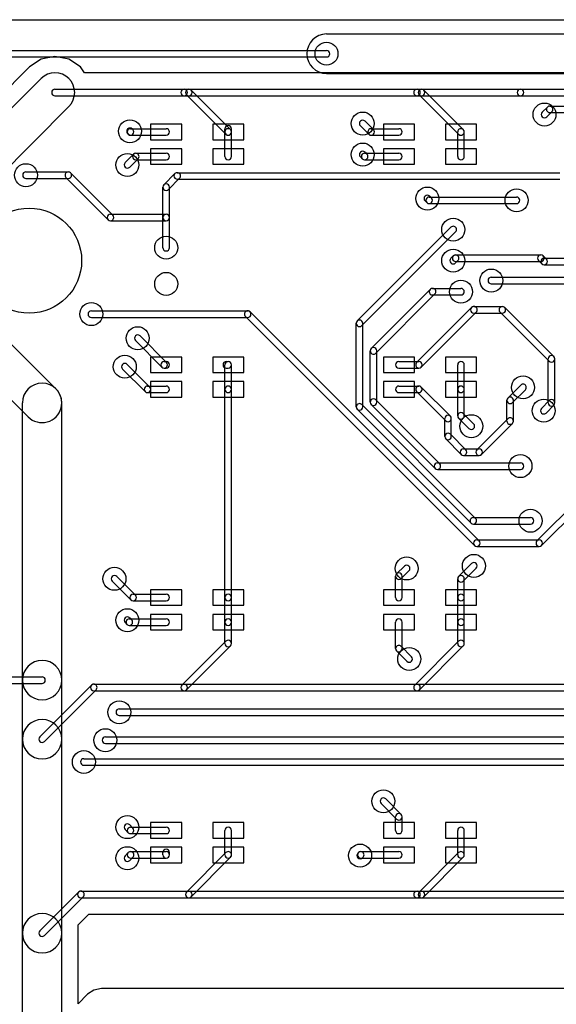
# Model space of a CAD drawing. Extents: x 67 to 209, y -168 to -95.
# Tile 4 of 13: x 93 to 114, y -133 to -95. Entities that reach past the tile are written whole.
import ezdxf

# ---------------------------------------------------------------- set-up
doc = ezdxf.new("R2010")
doc.units = 0
doc.header["$MEASUREMENT"] = 0
doc.layers.add('BLACK', color=250, linetype='CONTINUOUS')

msp = doc.modelspace()

# ---------------------------------------------------------------- linework, layer by layer
at = {"layer": 'BLACK'}
for p, q in [((67.685, -95.185), (209.315, -95.185)), ((67.685, -95.185), (209.315, -95.185)), ((105, -95.738), (123, -95.738)), ((88.6411, -96.373), (105, -96.373)), ((88.6411, -96.627), (105, -96.627)), ((94.5, -96.603), (93.9654, -96.7093)), ((94.5, -96.603), (93.9654, -96.7093)), ((95.0346, -96.7093), (94.5, -96.603)), ((95.0346, -96.7093), (94.5, -96.603)), ((93.5122, -97.0122), (89.0122, -101.512)), ((93.5122, -97.0122), (89.0122, -101.512)), ((93.9654, -96.7093), (93.5122, -97.0122)), ((93.9654, -96.7093), (93.5122, -97.0122)), ((95.4878, -97.0122), (95.0346, -96.7093)), ((95.4878, -97.0122), (95.0346, -96.7093)), ((95.6387, -97.238), (95.4878, -97.0122)), ((95.6387, -97.238), (95.4878, -97.0122)), ((99.5, -97.238), (95.6387, -97.238)), ((99.5, -97.238), (95.6387, -97.238)), ((99.675, -97.238), (99.5, -97.238)), ((99.675, -97.238), (99.5, -97.238)), ((108.5, -97.238), (99.675, -97.238)), ((108.5, -97.238), (99.675, -97.238)), ((105, -97.262), (123, -97.262)), ((108.675, -97.238), (108.5, -97.238)), ((108.675, -97.238), (108.5, -97.238)), ((112.5, -97.238), (108.675, -97.238)), ((112.5, -97.238), (108.675, -97.238)), ((117.5, -97.238), (112.5, -97.238)), ((117.5, -97.238), (112.5, -97.238)), ((93.9612, -97.4612), (89.4612, -101.961)), ((94.5, -97.873), (99.5, -97.873)), ((94.5, -98.127), (99.5, -98.127)), ((99.5, -97.873), (99.675, -97.873)), ((99.5, -97.873), (99.675, -97.873)), ((99.5, -98.127), (99.675, -98.127)), ((99.5, -98.127), (99.675, -98.127)), ((99.5852, -98.0898), (101.11, -99.6148)), ((99.675, -97.873), (108.5, -97.873)), ((99.675, -98.127), (108.5, -98.127)), ((99.7648, -97.9102), (101.29, -99.4352)), ((108.5, -97.873), (108.675, -97.873)), ((108.5, -97.873), (108.675, -97.873)), ((108.5, -98.127), (108.675, -98.127)), ((108.5, -98.127), (108.675, -98.127)), ((108.585, -98.0898), (110.11, -99.6148)), ((108.675, -97.873), (112.5, -97.873)), ((108.675, -98.127), (112.5, -98.127)), ((108.765, -97.9102), (110.29, -99.4352)), ((112.5, -97.873), (117.5, -97.873)), ((112.5, -97.873), (117.5, -97.873)), ((112.5, -98.127), (117.5, -98.127)), ((112.5, -98.127), (117.5, -98.127)), ((95.0388, -98.5388), (90.5388, -103.039)), ((113.54, -98.5609), (113.34, -98.7609)), ((113.63, -98.5237), (117.365, -98.5237)), ((113.72, -98.7405), (113.52, -98.9405)), ((113.63, -98.7777), (117.365, -98.7777)), ((98.2, -99.225), (98.2, -99.825)), ((99.4, -99.225), (98.2, -99.225)), ((99.4, -99.825), (99.4, -99.225)), ((100.6, -99.225), (100.6, -99.825)), ((101.8, -99.225), (100.6, -99.225)), ((101.8, -99.825), (101.8, -99.225)), ((106.31, -99.2898), (106.635, -99.6148)), ((106.49, -99.1102), (106.815, -99.4352)), ((107.2, -99.225), (107.2, -99.825)), ((108.4, -99.225), (107.2, -99.225)), ((108.4, -99.825), (108.4, -99.225)), ((109.6, -99.225), (109.6, -99.825)), ((110.8, -99.225), (109.6, -99.225)), ((110.8, -99.825), (110.8, -99.225)), ((97.3102, -99.5898), (97.3352, -99.6148)), ((97.425, -99.398), (98.8, -99.398)), ((97.425, -99.652), (98.8, -99.652)), ((97.4898, -99.4102), (97.5148, -99.4352)), ((101.073, -99.525), (101.073, -99.4)), ((101.073, -100.475), (101.073, -99.525)), ((101.073, -100.475), (101.073, -99.525)), ((101.073, -100.475), (101.073, -99.525)), ((101.327, -99.525), (101.327, -99.4)), ((101.327, -100.475), (101.327, -99.525)), ((101.327, -100.475), (101.327, -99.525)), ((101.327, -100.475), (101.327, -99.525)), ((106.725, -99.398), (107.8, -99.398)), ((106.725, -99.652), (107.8, -99.652)), ((110.073, -100.475), (110.073, -99.525)), ((110.073, -100.475), (110.073, -99.525)), ((110.327, -100.475), (110.327, -99.525)), ((110.327, -100.475), (110.327, -99.525)), ((98.2, -99.825), (99.4, -99.825)), ((100.6, -99.825), (101.8, -99.825)), ((107.2, -99.825), (108.4, -99.825)), ((109.6, -99.825), (110.8, -99.825)), ((97.2102, -100.71), (97.5352, -100.385)), ((97.625, -100.348), (98.8, -100.348)), ((98.2, -100.175), (98.2, -100.775)), ((99.4, -100.175), (98.2, -100.175)), ((99.4, -100.775), (99.4, -100.175)), ((100.6, -100.175), (100.6, -100.775)), ((101.8, -100.175), (100.6, -100.175)), ((101.8, -100.775), (101.8, -100.175)), ((106.475, -100.348), (107.8, -100.348)), ((106.49, -100.31), (106.565, -100.385)), ((107.2, -100.175), (107.2, -100.775)), ((108.4, -100.175), (107.2, -100.175)), ((108.4, -100.775), (108.4, -100.175)), ((109.6, -100.175), (109.6, -100.775)), ((110.8, -100.175), (109.6, -100.175)), ((110.8, -100.775), (110.8, -100.175)), ((97.3898, -100.89), (97.7148, -100.565)), ((97.625, -100.602), (98.8, -100.602)), ((98.2, -100.775), (99.4, -100.775)), ((100.6, -100.775), (101.8, -100.775)), ((106.31, -100.49), (106.385, -100.565)), ((106.475, -100.602), (107.8, -100.602)), ((107.2, -100.775), (108.4, -100.775)), ((109.6, -100.775), (110.8, -100.775)), ((93.3783, -101.069), (95.0156, -101.069)), ((96.7377, -102.738), (95.1054, -101.106)), ((98.7101, -101.566), (99.1399, -101.136)), ((99.2296, -101.099), (114.026, -101.099)), ((93.3783, -101.323), (95.0156, -101.323)), ((96.5581, -102.918), (94.9258, -101.286)), ((98.8897, -101.746), (99.3195, -101.316)), ((99.2296, -101.353), (114.026, -101.353)), ((98.673, -102.828), (98.673, -101.656)), ((98.927, -102.828), (98.927, -101.656)), ((108.99, -102.01), (109.058, -102.078)), ((108.81, -102.19), (108.878, -102.258)), ((108.968, -102.041), (112.35, -102.041)), ((108.968, -102.295), (112.35, -102.295)), ((96.6479, -102.701), (98.8, -102.701)), ((96.6479, -102.955), (98.8, -102.955)), ((98.673, -104), (98.673, -102.828)), ((98.927, -104), (98.927, -102.828)), ((106.187, -106.833), (109.81, -103.21)), ((106.367, -107.013), (109.99, -103.39)), ((109.994, -104.279), (113.29, -104.279)), ((109.81, -104.41), (109.904, -104.316)), ((109.99, -104.59), (110.084, -104.496)), ((109.994, -104.533), (113.29, -104.533)), ((113.2, -104.496), (113.323, -104.619)), ((113.38, -104.317), (113.503, -104.44)), ((113.413, -104.403), (114.734, -104.403)), ((113.413, -104.657), (114.734, -104.657)), ((111.373, -105.142), (114.755, -105.142)), ((111.373, -105.396), (114.755, -105.396)), ((109.011, -105.609), (106.731, -107.897)), ((109.191, -105.788), (106.911, -108.076)), ((109.103, -105.573), (110.2, -105.573)), ((109.103, -105.827), (110.2, -105.827)), ((95.9061, -106.439), (101.952, -106.439)), ((110.899, -115.333), (102.042, -106.476)), ((108.485, -108.435), (110.61, -106.31)), ((108.665, -108.615), (110.79, -106.49)), ((110.7, -106.273), (111.8, -106.273)), ((110.7, -106.527), (111.8, -106.527)), ((111.71, -106.49), (113.61, -108.39)), ((111.89, -106.31), (113.79, -108.21)), ((95.9061, -106.693), (101.952, -106.693)), ((110.719, -115.513), (101.863, -106.656)), ((106.15, -110.154), (106.15, -106.923)), ((106.404, -110.154), (106.404, -106.923)), ((97.6102, -107.59), (98.6352, -108.615)), ((97.7898, -107.41), (98.8148, -108.435)), ((92.8072, -107.733), (94.5393, -109.459)), ((106.692, -109.974), (106.692, -107.985)), ((106.946, -109.974), (106.946, -107.985)), ((98.2, -108.225), (98.2, -108.825)), ((99.4, -108.225), (98.2, -108.225)), ((98.725, -108.398), (98.8, -108.398)), ((99.4, -108.825), (99.4, -108.225)), ((100.6, -108.225), (100.6, -108.825)), ((101.8, -108.225), (100.6, -108.225)), ((101.125, -108.398), (101.2, -108.398)), ((101.8, -108.825), (101.8, -108.225)), ((107.2, -108.225), (107.2, -108.825)), ((108.4, -108.225), (107.2, -108.225)), ((107.8, -108.398), (108.575, -108.398)), ((108.4, -108.825), (108.4, -108.225)), ((109.6, -108.225), (109.6, -108.825)), ((110.8, -108.225), (109.6, -108.225)), ((110.8, -108.825), (110.8, -108.225)), ((113.573, -110), (113.573, -108.3)), ((113.827, -110), (113.827, -108.3)), ((91.7315, -108.812), (93.4636, -110.538)), ((97.1102, -108.69), (97.9852, -109.565)), ((97.2898, -108.51), (98.1648, -109.385)), ((98.2, -108.825), (99.4, -108.825)), ((98.725, -108.652), (98.8, -108.652)), ((100.6, -108.825), (101.8, -108.825)), ((101.073, -109.475), (101.073, -108.525)), ((101.125, -108.652), (101.2, -108.652)), ((101.327, -109.475), (101.327, -108.525)), ((107.2, -108.825), (108.4, -108.825)), ((107.8, -108.652), (108.575, -108.652)), ((109.6, -108.825), (110.8, -108.825)), ((110.073, -109.475), (110.073, -108.525)), ((110.327, -109.475), (110.327, -108.525)), ((98.2, -109.175), (98.2, -109.775)), ((99.4, -109.175), (98.2, -109.175)), ((99.4, -109.775), (99.4, -109.175)), ((100.6, -109.175), (100.6, -109.775)), ((101.8, -109.175), (100.6, -109.175)), ((101.8, -109.775), (101.8, -109.175)), ((107.2, -109.175), (107.2, -109.775)), ((108.4, -109.175), (107.2, -109.175)), ((108.4, -109.775), (108.4, -109.175)), ((109.6, -109.175), (109.6, -109.775)), ((110.8, -109.175), (109.6, -109.175)), ((110.8, -109.775), (110.8, -109.175)), ((98.075, -109.348), (98.8, -109.348)), ((98.075, -109.602), (98.8, -109.602)), ((101.073, -117.525), (101.073, -109.475)), ((101.327, -117.525), (101.327, -109.475)), ((107.8, -109.348), (108.575, -109.348)), ((107.8, -109.602), (108.575, -109.602)), ((108.485, -109.565), (109.61, -110.69)), ((108.665, -109.385), (109.79, -110.51)), ((110.073, -110.5), (110.073, -109.475)), ((110.327, -110.5), (110.327, -109.475)), ((112.01, -109.81), (112.51, -109.31)), ((112.19, -109.99), (112.69, -109.49)), ((93.238, -120.715), (93.238, -110)), ((94.762, -120.715), (94.762, -110)), ((98.2, -109.775), (99.4, -109.775)), ((100.6, -109.775), (101.8, -109.775)), ((106.909, -109.884), (109.377, -112.352)), ((107.2, -109.775), (108.4, -109.775)), ((109.6, -109.775), (110.8, -109.775)), ((111.973, -110.7), (111.973, -109.9)), ((112.227, -110.7), (112.227, -109.9)), ((113.61, -109.91), (113.31, -110.21)), ((110.588, -114.645), (106.187, -110.244)), ((110.768, -114.465), (106.367, -110.064)), ((106.729, -110.064), (109.197, -112.532)), ((113.79, -110.09), (113.49, -110.39)), ((109.573, -111.3), (109.573, -110.6)), ((109.827, -111.3), (109.827, -110.6)), ((110.11, -110.59), (110.51, -110.99)), ((110.29, -110.41), (110.69, -110.81)), ((110.81, -111.81), (112.01, -110.61)), ((117.91, -110.562), (113.139, -115.333)), ((118.09, -110.742), (113.319, -115.513)), ((110.99, -111.99), (112.19, -110.79)), ((109.61, -111.39), (110.21, -111.99)), ((109.79, -111.21), (110.39, -111.81)), ((110.3, -111.773), (110.9, -111.773)), ((110.3, -112.027), (110.9, -112.027)), ((109.287, -112.315), (112.499, -112.315)), ((109.287, -112.569), (112.499, -112.569)), ((110.678, -114.428), (112.889, -114.428)), ((110.678, -114.682), (112.889, -114.682)), ((110.809, -115.296), (113.229, -115.296)), ((110.809, -115.55), (113.229, -115.55)), ((108.01, -116.31), (107.71, -116.61)), ((110.61, -116.21), (110.11, -116.71)), ((110.79, -116.39), (110.29, -116.89)), ((96.8898, -116.71), (97.6148, -117.435)), ((107.673, -117.525), (107.673, -116.7)), ((108.19, -116.49), (107.89, -116.79)), ((107.927, -117.525), (107.927, -116.7)), ((110.073, -117.525), (110.073, -116.8)), ((110.327, -117.525), (110.327, -116.8)), ((96.7102, -116.89), (97.4352, -117.615)), ((98.2, -117.225), (98.2, -117.825)), ((99.4, -117.225), (98.2, -117.225)), ((99.4, -117.825), (99.4, -117.225)), ((100.6, -117.225), (100.6, -117.825)), ((101.8, -117.225), (100.6, -117.225)), ((101.8, -117.825), (101.8, -117.225)), ((107.2, -117.225), (107.2, -117.825)), ((108.4, -117.225), (107.2, -117.225)), ((108.4, -117.825), (108.4, -117.225)), ((109.6, -117.225), (109.6, -117.825)), ((110.8, -117.225), (109.6, -117.225)), ((110.8, -117.825), (110.8, -117.225)), ((97.525, -117.398), (98.8, -117.398)), ((101.073, -118.475), (101.073, -117.525)), ((101.327, -118.475), (101.327, -117.525)), ((110.073, -118.475), (110.073, -117.525)), ((110.327, -118.475), (110.327, -117.525)), ((97.525, -117.652), (98.8, -117.652)), ((98.2, -117.825), (99.4, -117.825)), ((100.6, -117.825), (101.8, -117.825)), ((107.2, -117.825), (108.4, -117.825)), ((109.6, -117.825), (110.8, -117.825)), ((97.375, -118.348), (98.8, -118.348)), ((97.3898, -118.31), (97.4648, -118.385)), ((98.2, -118.175), (98.2, -118.775)), ((99.4, -118.175), (98.2, -118.175)), ((99.4, -118.775), (99.4, -118.175)), ((100.6, -118.175), (100.6, -118.775)), ((101.8, -118.175), (100.6, -118.175)), ((101.8, -118.775), (101.8, -118.175)), ((107.2, -118.175), (107.2, -118.775)), ((108.4, -118.175), (107.2, -118.175)), ((108.4, -118.775), (108.4, -118.175)), ((109.6, -118.175), (109.6, -118.775)), ((110.8, -118.175), (109.6, -118.175)), ((110.8, -118.775), (110.8, -118.175)), ((97.2102, -118.49), (97.2852, -118.565)), ((97.375, -118.602), (98.8, -118.602)), ((101.073, -119.3), (101.073, -118.475)), ((101.327, -119.3), (101.327, -118.475)), ((107.673, -119.5), (107.673, -118.475)), ((107.927, -119.5), (107.927, -118.475)), ((110.073, -119.3), (110.073, -118.475)), ((110.327, -119.3), (110.327, -118.475)), ((98.2, -118.775), (99.4, -118.775)), ((100.6, -118.775), (101.8, -118.775)), ((107.2, -118.775), (108.4, -118.775)), ((109.6, -118.775), (110.8, -118.775)), ((101.11, -119.21), (99.4102, -120.91)), ((101.29, -119.39), (99.5898, -121.09)), ((108.29, -119.81), (107.89, -119.41)), ((110.11, -119.21), (108.41, -120.91)), ((110.29, -119.39), (108.59, -121.09)), ((108.11, -119.99), (107.71, -119.59)), ((72.2552, -120.588), (94, -120.588)), ((72.2552, -120.842), (94, -120.842)), ((93.238, -123), (93.238, -120.715)), ((93.9102, -122.91), (95.9102, -120.91)), ((94.762, -123), (94.762, -120.715)), ((96, -120.873), (99.5, -120.873)), ((99.5, -120.873), (108.5, -120.873)), ((108.5, -120.873), (117.5, -120.873)), ((94.0898, -123.09), (96.0898, -121.09)), ((96, -121.127), (99.5, -121.127)), ((99.5, -121.127), (108.5, -121.127)), ((108.5, -121.127), (117.5, -121.127)), ((96.9874, -121.832), (154.464, -121.832)), ((96.9874, -122.086), (154.464, -122.086)), ((96.4498, -122.913), (121.022, -122.913)), ((93.238, -130.5), (93.238, -123)), ((94.762, -130.5), (94.762, -123)), ((96.4498, -123.167), (121.022, -123.167)), ((95.6173, -123.754), (127.722, -123.754)), ((95.6173, -124.008), (127.722, -124.008)), ((107.11, -125.49), (107.71, -126.09)), ((107.29, -125.31), (107.89, -125.91)), ((97.3898, -126.31), (97.5148, -126.435)), ((98.2, -126.225), (98.2, -126.825)), ((99.4, -126.225), (98.2, -126.225)), ((99.4, -126.825), (99.4, -126.225)), ((100.6, -126.225), (100.6, -126.825)), ((101.8, -126.225), (100.6, -126.225)), ((101.8, -126.825), (101.8, -126.225)), ((107.2, -126.225), (107.2, -126.825)), ((108.4, -126.225), (107.2, -126.225)), ((107.673, -126.525), (107.673, -126)), ((107.927, -126.525), (107.927, -126)), ((108.4, -126.825), (108.4, -126.225)), ((109.6, -126.225), (109.6, -126.825)), ((110.8, -126.225), (109.6, -126.225)), ((110.8, -126.825), (110.8, -126.225)), ((97.2102, -126.49), (97.3352, -126.615)), ((97.425, -126.398), (98.8, -126.398)), ((97.425, -126.652), (98.8, -126.652)), ((101.073, -127.475), (101.073, -126.525)), ((101.327, -127.475), (101.327, -126.525)), ((110.073, -127.475), (110.073, -126.525)), ((110.327, -127.475), (110.327, -126.525)), ((98.2, -126.825), (99.4, -126.825)), ((100.6, -126.825), (101.8, -126.825)), ((107.2, -126.825), (108.4, -126.825)), ((109.6, -126.825), (110.8, -126.825)), ((97.2102, -127.51), (97.3352, -127.385)), ((97.425, -127.348), (98.8, -127.348)), ((98.2, -127.175), (98.2, -127.775)), ((99.4, -127.175), (98.2, -127.175)), ((98.673, -127.475), (98.673, -127.375)), ((98.927, -127.475), (98.927, -127.375)), ((99.4, -127.775), (99.4, -127.175)), ((99.5852, -128.91), (101.11, -127.385)), ((100.6, -127.175), (100.6, -127.775)), ((101.8, -127.175), (100.6, -127.175)), ((101.8, -127.775), (101.8, -127.175)), ((106.21, -127.41), (106.235, -127.385)), ((106.325, -127.348), (107.8, -127.348)), ((107.2, -127.175), (107.2, -127.775)), ((108.4, -127.175), (107.2, -127.175)), ((108.4, -127.775), (108.4, -127.175)), ((108.585, -128.91), (110.11, -127.385)), ((109.6, -127.175), (109.6, -127.775)), ((110.8, -127.175), (109.6, -127.175)), ((110.8, -127.775), (110.8, -127.175)), ((97.3898, -127.69), (97.5148, -127.565)), ((97.425, -127.602), (98.8, -127.602)), ((98.2, -127.775), (99.4, -127.775)), ((99.7648, -129.09), (101.29, -127.565)), ((100.6, -127.775), (101.8, -127.775)), ((106.325, -127.602), (107.8, -127.602)), ((106.39, -127.59), (106.415, -127.565)), ((107.2, -127.775), (108.4, -127.775)), ((108.765, -129.09), (110.29, -127.565)), ((109.6, -127.775), (110.8, -127.775)), ((93.9102, -130.41), (95.4102, -128.91)), ((95.5, -128.873), (99.675, -128.873)), ((99.675, -128.873), (108.5, -128.873)), ((108.5, -128.873), (108.675, -128.873)), ((108.5, -128.873), (108.675, -128.873)), ((108.675, -128.873), (117.675, -128.873)), ((94.0898, -130.59), (95.5898, -129.09)), ((95.5, -129.127), (99.675, -129.127)), ((99.675, -129.127), (108.5, -129.127)), ((108.5, -129.127), (108.675, -129.127)), ((108.5, -129.127), (108.675, -129.127)), ((108.675, -129.127), (117.675, -129.127)), ((95.397, -130.181), (95.8156, -129.762)), ((95.397, -130.181), (95.8156, -129.762)), ((95.8156, -129.762), (99.675, -129.762)), ((95.8156, -129.762), (99.675, -129.762)), ((99.675, -129.762), (108.5, -129.762)), ((99.675, -129.762), (108.5, -129.762)), ((108.5, -129.762), (108.675, -129.762)), ((108.5, -129.762), (108.675, -129.762)), ((108.675, -129.762), (117.675, -129.762)), ((108.675, -129.762), (117.675, -129.762)), ((93.238, -135.6), (93.238, -130.5)), ((94.762, -135.6), (94.762, -130.5)), ((95.397, -130.5), (95.397, -130.181)), ((95.397, -130.5), (95.397, -130.181)), ((95.397, -133.225), (95.397, -130.5)), ((95.397, -133.225), (95.397, -130.5)), ((96.0084, -132.696), (95.7612, -132.861)), ((96.0084, -132.696), (95.7612, -132.861)), ((96.3, -132.638), (96.0084, -132.696)), ((96.3, -132.638), (96.0084, -132.696)), ((99.7, -132.638), (96.3, -132.638)), ((99.7, -132.638), (96.3, -132.638)), ((108.6, -132.638), (99.7, -132.638)), ((108.6, -132.638), (99.7, -132.638)), ((117.7, -132.638), (108.6, -132.638)), ((117.7, -132.638), (108.6, -132.638)), ((95.7612, -132.861), (95.397, -133.225)), ((95.7612, -132.861), (95.397, -133.225))]:
    msp.add_line(p, q, dxfattribs=at)
for centre, radius in [((105, -96.5), 0.4445), ((113.43, -98.8507), 0.4445), ((106.4, -99.2), 0.4445), ((97.4, -99.5), 0.4445), ((106.4, -100.4), 0.4445), ((97.3, -100.8), 0.4445), ((93.3783, -101.196), 0.4445), ((108.9, -102.1), 0.4445), ((112.35, -102.168), 0.4445), ((93.5, -104.5), 2.032), ((109.9, -103.3), 0.4445), ((98.8, -104), 0.4445), ((109.9, -104.5), 0.4445), ((98.8, -105.4), 0.4445), ((111.373, -105.269), 0.4445), ((110.2, -105.7), 0.4445), ((95.9061, -106.566), 0.4445), ((97.7, -107.5), 0.4445), ((97.2, -108.6), 0.4445), ((112.6, -109.4), 0.4445), ((113.4, -110.3), 0.4445), ((110.6, -110.9), 0.4445), ((112.499, -112.442), 0.4445), ((112.889, -114.555), 0.4445), ((108.1, -116.4), 0.4445), ((110.7, -116.3), 0.4445), ((96.8, -116.8), 0.4445), ((97.3, -118.4), 0.4445), ((108.2, -119.9), 0.4445), ((96.9874, -121.959), 0.4445), ((96.4498, -123.04), 0.4445), ((95.6173, -123.881), 0.4445), ((107.2, -125.4), 0.4445), ((97.3, -126.4), 0.4445), ((106.3, -127.5), 0.4445), ((97.3, -127.6), 0.4445)]:
    msp.add_circle(centre, radius, dxfattribs=at)
for centre, radius, start, end in [((105, -96.5), 0.762, 90, 270), ((105, -96.5), 0.127, 270, 450), ((94.5, -98), 0.762, -45, 135), ((94.5, -98), 0.127, 90, 270), ((99.5, -98), 0.127, 90, 270), ((99.5, -98), 0.127, 90, 270), ((99.5, -98), 0.127, 270, 450), ((99.675, -98), 0.127, 90, 270), ((99.675, -98), 0.127, 45, 225), ((99.675, -98), 0.127, 270, 450), ((99.675, -98), 0.127, 270, 450), ((108.5, -98), 0.127, 90, 270), ((108.5, -98), 0.127, 90, 270), ((108.5, -98), 0.127, 270, 450), ((108.675, -98), 0.127, 45, 225), ((108.675, -98), 0.127, 90, 270), ((108.675, -98), 0.127, 270, 450), ((108.675, -98), 0.127, 270, 450), ((112.5, -98), 0.127, 90, 270), ((112.5, -98), 0.127, 90, 270), ((112.5, -98), 0.127, 270, 450), ((113.63, -98.6507), 0.127, 90, 270), ((113.63, -98.6507), 0.127, -45, 135), ((113.43, -98.8507), 0.127, 135, 315), ((101.2, -99.4), 0.127, 360, 540), ((106.4, -99.2), 0.127, 45, 225), ((97.4, -99.5), 0.127, 45, 225), ((97.425, -99.525), 0.127, 90, 270), ((97.425, -99.525), 0.127, 225, 405), ((98.8, -99.525), 0.127, 270, 450), ((101.2, -99.525), 0.127, 360, 540), ((101.2, -99.525), 0.127, 360, 540), ((101.2, -99.525), 0.127, 360, 540), ((101.2, -99.525), 0.127, 180, 360), ((101.2, -99.525), 0.127, 225, 405), ((106.725, -99.525), 0.127, 90, 270), ((106.725, -99.525), 0.127, 225, 405), ((107.8, -99.525), 0.127, 270, 450), ((110.2, -99.525), 0.127, 360, 540), ((110.2, -99.525), 0.127, 360, 540), ((110.2, -99.525), 0.127, 225, 405), ((97.625, -100.475), 0.127, 90, 270), ((97.625, -100.475), 0.127, 315, 495), ((98.8, -100.475), 0.127, 270, 450), ((101.2, -100.475), 0.127, 180, 360), ((101.2, -100.475), 0.127, 180, 360), ((101.2, -100.475), 0.127, 180, 360), ((106.4, -100.4), 0.127, 45, 225), ((106.475, -100.475), 0.127, 90, 270), ((106.475, -100.475), 0.127, 225, 405), ((107.8, -100.475), 0.127, 270, 450), ((110.2, -100.475), 0.127, 180, 360), ((110.2, -100.475), 0.127, 180, 360), ((97.3, -100.8), 0.127, 135, 315), ((93.3783, -101.196), 0.127, 90, 270), ((95.0156, -101.196), 0.127, 405, 585), ((95.0156, -101.196), 0.127, 270, 450), ((99.2296, -101.226), 0.127, 90, 270), ((99.2297, -101.226), 0.127, 315, 495), ((98.7999, -101.656), 0.127, 135, 315), ((98.8, -101.656), 0.127, 360, 540), ((108.9, -102.1), 0.127, 45, 225), ((108.968, -102.168), 0.127, 90, 270), ((108.968, -102.168), 0.127, 225, 405), ((112.35, -102.168), 0.127, 270, 450), ((96.6479, -102.828), 0.127, 90, 270), ((96.6479, -102.828), 0.127, 225, 405), ((98.8, -102.828), 0.127, 360, 540), ((98.8, -102.828), 0.127, 270, 450), ((98.8, -102.828), 0.127, 180, 360), ((109.9, -103.3), 0.127, 315, 495), ((98.8, -104), 0.127, 180, 360), ((109.994, -104.406), 0.127, 90, 270), ((109.994, -104.406), 0.127, 315, 495), ((113.29, -104.406), 0.127, 44.8, 224.8), ((113.29, -104.406), 0.127, 270, 450), ((109.9, -104.5), 0.127, 135, 315), ((113.413, -104.53), 0.127, 90, 270), ((113.413, -104.53), 0.127, 224.8, 404.8), ((111.373, -105.269), 0.127, 90, 270), ((109.103, -105.7), 0.127, 90, 270), ((109.101, -105.698), 0.127, -44.9, 135.1), ((110.2, -105.7), 0.127, 270, 450), ((95.9061, -106.566), 0.127, 90, 270), ((101.952, -106.566), 0.127, 405, 585), ((101.952, -106.566), 0.127, 270, 450), ((110.7, -106.4), 0.127, 90, 270), ((110.7, -106.4), 0.127, 315, 495), ((111.8, -106.4), 0.127, 45, 225), ((111.8, -106.4), 0.127, 270, 450), ((106.277, -106.923), 0.127, 360, 540), ((106.277, -106.923), 0.127, 135, 315), ((97.7, -107.5), 0.127, 45, 225), ((106.819, -107.985), 0.127, 360, 540), ((106.821, -107.987), 0.127, 135.1, 315.1), ((97.2, -108.6), 0.127, 45, 225), ((98.725, -108.525), 0.127, 90, 270), ((98.725, -108.525), 0.127, 225, 405), ((98.8, -108.525), 0.127, 270, 450), ((101.125, -108.525), 0.127, 90, 270), ((101.2, -108.525), 0.127, 360, 540), ((101.2, -108.525), 0.127, 270, 450), ((107.8, -108.525), 0.127, 90, 270), ((108.575, -108.525), 0.127, 135, 315), ((108.575, -108.525), 0.127, 270, 450), ((110.2, -108.525), 0.127, 360, 540), ((113.7, -108.3), 0.127, 360, 540), ((113.7, -108.3), 0.127, 225, 405), ((94, -110), 0.762, 360, 540), ((94.0015, -109.999), 0.762, 225.1, 405.1), ((98.075, -109.475), 0.127, 90, 270), ((98.075, -109.475), 0.127, 225, 405), ((98.8, -109.475), 0.127, 270, 450), ((101.2, -109.475), 0.127, 360, 540), ((101.2, -109.475), 0.127, 180, 360), ((107.8, -109.475), 0.127, 90, 270), ((108.575, -109.475), 0.127, 45, 225), ((108.575, -109.475), 0.127, 270, 450), ((110.2, -109.475), 0.127, 360, 540), ((110.2, -109.475), 0.127, 180, 360), ((112.6, -109.4), 0.127, 315, 495), ((106.819, -109.974), 0.127, 45, 225), ((106.819, -109.974), 0.127, 180, 360), ((112.1, -109.9), 0.127, 360, 540), ((112.1, -109.9), 0.127, 135, 315), ((113.7, -110), 0.127, 180, 360), ((113.7, -110), 0.127, -45, 135), ((106.277, -110.154), 0.127, 405, 585), ((106.277, -110.154), 0.127, 180, 360), ((110.2, -110.5), 0.127, 45, 225), ((113.4, -110.3), 0.127, 135, 315), ((109.7, -110.6), 0.127, 360, 540), ((109.7, -110.6), 0.127, 225, 405), ((110.2, -110.5), 0.127, 180, 360), ((112.1, -110.7), 0.127, 180, 360), ((112.1, -110.7), 0.127, 315, 495), ((110.6, -110.9), 0.127, 225, 405), ((109.7, -111.3), 0.127, 45, 225), ((109.7, -111.3), 0.127, 180, 360), ((110.3, -111.9), 0.127, 90, 270), ((110.3, -111.9), 0.127, 225, 405), ((110.9, -111.9), 0.127, 135, 315), ((110.9, -111.9), 0.127, 270, 450), ((109.287, -112.442), 0.127, 90, 270), ((109.287, -112.442), 0.127, 225, 405), ((112.499, -112.442), 0.127, 270, 450), ((110.678, -114.555), 0.127, 90, 270), ((110.678, -114.555), 0.127, 225, 405), ((112.889, -114.555), 0.127, 270, 450), ((110.809, -115.423), 0.127, 90, 270), ((110.809, -115.423), 0.127, 225, 405), ((113.229, -115.423), 0.127, 135, 315), ((113.229, -115.423), 0.127, 270, 450), ((108.1, -116.4), 0.127, -45, 135), ((110.7, -116.3), 0.127, -45, 135), ((96.8, -116.8), 0.127, 45, 225), ((107.8, -116.7), 0.127, 360, 540), ((107.8, -116.7), 0.127, 135, 315), ((110.2, -116.8), 0.127, 360, 540), ((110.2, -116.8), 0.127, 135, 315), ((97.525, -117.525), 0.127, 90, 270), ((97.525, -117.525), 0.127, 225, 405), ((98.8, -117.525), 0.127, 270, 450), ((101.2, -117.525), 0.127, 360, 540), ((101.2, -117.525), 0.127, 180, 360), ((107.8, -117.525), 0.127, 180, 360), ((110.2, -117.525), 0.127, 360, 540), ((110.2, -117.525), 0.127, 180, 360), ((97.3, -118.4), 0.127, 45, 225), ((97.375, -118.475), 0.127, 90, 270), ((98.8, -118.475), 0.127, 270, 450), ((101.2, -118.475), 0.127, 360, 540), ((107.8, -118.475), 0.127, 360, 540), ((110.2, -118.475), 0.127, 360, 540), ((97.375, -118.475), 0.127, 225, 405), ((101.2, -118.475), 0.127, 180, 360), ((110.2, -118.475), 0.127, 180, 360), ((101.2, -119.3), 0.127, 180, 360), ((101.2, -119.3), 0.127, -45, 135), ((107.8, -119.5), 0.127, 405, 585), ((107.8, -119.5), 0.127, 180, 360), ((110.2, -119.3), 0.127, 180, 360), ((110.2, -119.3), 0.127, -45, 135), ((108.2, -119.9), 0.127, 225, 405), ((94, -120.715), 0.762, 360, 540), ((94, -120.715), 0.127, 270, 450), ((94, -120.715), 0.762, 180, 360), ((96, -121), 0.127, 90, 270), ((96, -121), 0.127, 315, 495), ((99.5, -121), 0.127, 90, 270), ((99.5, -121), 0.127, 135, 315), ((99.5, -121), 0.127, 270, 450), ((108.5, -121), 0.127, 90, 270), ((108.5, -121), 0.127, 135, 315), ((108.5, -121), 0.127, 270, 450), ((96.9874, -121.959), 0.127, 90, 270), ((94, -123), 0.762, 360, 540), ((94, -123), 0.127, 135, 315), ((96.4498, -123.04), 0.127, 90, 270), ((94, -123), 0.762, 180, 360), ((95.6173, -123.881), 0.127, 90, 270), ((107.2, -125.4), 0.127, 45, 225), ((107.8, -126), 0.127, 360, 540), ((107.8, -126), 0.127, 225, 405), ((97.3, -126.4), 0.127, 45, 225), ((97.425, -126.525), 0.127, 90, 270), ((97.425, -126.525), 0.127, 225, 405), ((98.8, -126.525), 0.127, 270, 450), ((101.2, -126.525), 0.127, 360, 540), ((107.8, -126.525), 0.127, 180, 360), ((110.2, -126.525), 0.127, 360, 540), ((97.3, -127.6), 0.127, 135, 315), ((97.425, -127.475), 0.127, 90, 270), ((97.425, -127.475), 0.127, 315, 495), ((98.8, -127.375), 0.127, 360, 540), ((98.8, -127.475), 0.127, 180, 360), ((98.8, -127.475), 0.127, 270, 450), ((101.2, -127.475), 0.127, 180, 360), ((101.2, -127.475), 0.127, 315, 495), ((106.3, -127.5), 0.127, 135, 315), ((106.325, -127.475), 0.127, 90, 270), ((106.325, -127.475), 0.127, 315, 495), ((107.8, -127.475), 0.127, 270, 450), ((110.2, -127.475), 0.127, 180, 360), ((110.2, -127.475), 0.127, 315, 495), ((95.5, -129), 0.127, 90, 270), ((95.5, -129), 0.127, 315, 495), ((99.675, -129), 0.127, 90, 270), ((99.675, -129), 0.127, 135, 315), ((99.675, -129), 0.127, 270, 450), ((108.5, -129), 0.127, 90, 270), ((108.5, -129), 0.127, 90, 270), ((108.5, -129), 0.127, 270, 450), ((108.675, -129), 0.127, 90, 270), ((108.675, -129), 0.127, 135, 315), ((108.675, -129), 0.127, 270, 450), ((108.675, -129), 0.127, 270, 450), ((94, -130.5), 0.762, 360, 540), ((94, -130.5), 0.762, 180, 360), ((94, -130.5), 0.127, 135, 315)]:
    msp.add_arc(centre, radius, start, end, dxfattribs=at)

doc.saveas('drawing.dxf')
